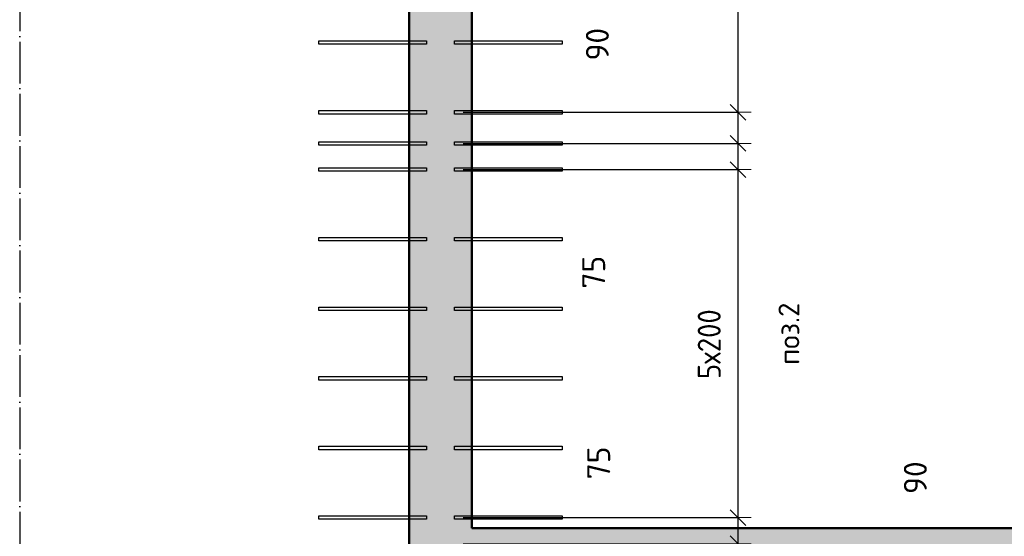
# Model space of a CAD drawing. Header units: millimetres. Extents: x 10987 to 63485, y -5166 to 39219.
# Tile 28 of 43: x 35820 to 38651, y 8976 to 10461. Entities that reach past the tile are written whole.
import ezdxf

# ---------------------------------------------------------------- set-up
doc = ezdxf.new("R2010")
doc.units = ezdxf.units.MM
doc.header["$PDMODE"] = 65
doc.linetypes.add('______11', pattern=[150, 120, -15, 0, -15])
doc.linetypes.add('______5', pattern=[330, 240, -30, 30, -30])
for name, color, linetype, lineweight in [('Standard', 7, 'Continuous', 25), ('Арм.стержн. вертикальными 1', 22, 'Continuous', 35), ('Размерная линия_ общее', 7, 'Continuous', 13)]:
    doc.layers.add(name, color=color, linetype=linetype, lineweight=lineweight)
doc.layers.add('Осевая линия_ общее', color=7, linetype='______5', lineweight=13, true_color=0xa0a0a0)
doc.styles.add('ISOCPEUR', font='ISOCPEUR')
doc.dimstyles.new('DIMSTYLE_3', dxfattribs={"dimtxt": 66, "dimasz": 75, "dimexe": 0, "dimexo": 0, "dimgap": 33, "dimtad": 2, "dimdec": 0, "dimrnd": 5, "dimzin": 12, "dimdsep": 46, "dimtxsty": 'ISOCPEUR', "dimblk1": 'ALL_ML_STRICH', "dimblk2": 'ALL_ML_STRICH', "dimsah": 1, "dimcen": 0, "dimclrd": 7, "dimclre": 256, "dimclrt": 7, "dimadec": 0, "dimazin": 0, "dimtfac": 1, "dimtdec": 0, "dimtix": 1, "dimtmove": 2, "dimatfit": 3, "dimfxl": 0, "dimtvp": 1.2, "dimtzin": 0, "dimlwd": 0, "dimlwe": -3, "dimarcsym": 0})
doc.dimstyles.new('DIMSTYLE_6', dxfattribs={"dimtxt": 66, "dimasz": 75, "dimexe": 0, "dimexo": 0, "dimgap": 33, "dimtad": 2, "dimdec": 0, "dimrnd": 5, "dimzin": 12, "dimdsep": 46, "dimtxsty": 'ISOCPEUR', "dimblk1": 'ALL_ML_STRICH', "dimblk2": 'ALL_ML_STRICH', "dimsah": 1, "dimcen": 0, "dimclrd": 7, "dimclre": 256, "dimclrt": 7, "dimadec": 0, "dimazin": 0, "dimtfac": 1, "dimtdec": 0, "dimtix": 1, "dimtmove": 2, "dimatfit": 3, "dimfxl": 0, "dimtzin": 0, "dimlwd": 0, "dimlwe": -3, "dimarcsym": 0})
doc.dimstyles.new('DIMSTYLE_7', dxfattribs={"dimtxt": 66, "dimasz": 75, "dimexe": 0, "dimexo": 0, "dimgap": 33, "dimtad": 0, "dimdec": 0, "dimrnd": 5, "dimzin": 12, "dimdsep": 46, "dimtxsty": 'ISOCPEUR', "dimblk1": 'ALL_ML_STRICH', "dimblk2": 'ALL_ML_STRICH', "dimsah": 1, "dimcen": 0, "dimclrd": 7, "dimclre": 256, "dimclrt": 7, "dimadec": 0, "dimazin": 0, "dimtfac": 1, "dimtdec": 0, "dimtix": 1, "dimtmove": 2, "dimatfit": 3, "dimfxl": 0, "dimtvp": 1.2, "dimtzin": 0, "dimlwd": 0, "dimlwe": -3, "dimarcsym": 0})

# ---------------------------------------------------------------- blocks, each defined once
blk = doc.blocks.new('ALL_ML_STRICH')
at = {"color": 0, "linetype": 'ByBlock', "lineweight": -2}
for p, q in [((0, -0.5), (0, 0.5)), ((-1, 0), (0.5, 0)), ((-0.3, -0.3), (0.3, 0.3))]:
    blk.add_line(p, q, dxfattribs=at)
blk = doc.blocks.new('*D201')
at = {"layer": 'DEFPOINTS', "color": 7, "linetype": 'Continuous', "lineweight": 13, "transparency": 33554687}
for p in [(37075.5, 8955), (37075.5, 8865.5), (37885.5, 8865.5)]:
    blk.add_point(p, dxfattribs=at)
at = {"layer": 'Размерная линия_ общее', "color": 253, "linetype": 'Continuous', "lineweight": -2, "true_color": 0xa0a0a0, "transparency": 33554687}
for p, q in [((37095.5, 8955), (37885.5, 8955)), ((37095.5, 8865.5), (37885.5, 8865.5))]:
    blk.add_line(p, q, dxfattribs=at)
at = {"layer": 'Размерная линия_ общее', "color": 7, "linetype": 'Continuous', "lineweight": -2, "transparency": 33554687}
blk.add_line((37885.5, 8865.5), (37885.5, 8955), dxfattribs=at)
at = {"layer": 'Размерная линия_ общее', "color": 7, "linetype": 'Continuous', "lineweight": 13, "transparency": 33554687, "xscale": 75, "yscale": 75, "zscale": 75}
for p, rotation in [((37885.5, 8955), 90), ((37885.5, 8865.5), 270)]:
    blk.add_blockref('ALL_ML_STRICH', p, dxfattribs=dict(at, rotation=rotation))
at = {"layer": 'Размерная линия_ общее', "color": 7, "linetype": 'Continuous', "lineweight": 13, "transparency": 33554687, "insert": (38395.2, 9144.7), "char_height": 66, "width": 132, "attachment_point": 5, "rotation": 90, "style": 'ISOCPEUR'}
blk.add_mtext('\\A1;{90}', dxfattribs=at)
blk = doc.blocks.new('*D202')
at = {"layer": 'DEFPOINTS', "color": 7, "linetype": 'Continuous', "lineweight": 13, "transparency": 33554687}
for p in [(37075, 9030), (37075.5, 8955), (37885.5, 8955)]:
    blk.add_point(p, dxfattribs=at)
at = {"layer": 'Размерная линия_ общее', "color": 253, "linetype": 'Continuous', "lineweight": -2, "true_color": 0xa0a0a0, "transparency": 33554687}
for p, q in [((37095, 9030), (37885.5, 9030)), ((37095.5, 8955), (37885.5, 8955))]:
    blk.add_line(p, q, dxfattribs=at)
at = {"layer": 'Размерная линия_ общее', "color": 7, "linetype": 'Continuous', "lineweight": -2, "transparency": 33554687}
blk.add_line((37885.5, 8955), (37885.5, 9030), dxfattribs=at)
at = {"layer": 'Размерная линия_ общее', "color": 7, "linetype": 'Continuous', "lineweight": 13, "transparency": 33554687, "xscale": 75, "yscale": 75, "zscale": 75}
for p, rotation in [((37885.5, 9030), 90), ((37885.5, 8955), 270)]:
    blk.add_blockref('ALL_ML_STRICH', p, dxfattribs=dict(at, rotation=rotation))
at = {"layer": 'Размерная линия_ общее', "color": 7, "linetype": 'Continuous', "lineweight": 13, "transparency": 33554687, "insert": (37484.8, 9186.9), "char_height": 66, "width": 132, "attachment_point": 5, "rotation": 90, "style": 'ISOCPEUR'}
blk.add_mtext('\\A1;{75}', dxfattribs=at)
blk = doc.blocks.new('*D203')
at = {"layer": 'DEFPOINTS', "color": 7, "linetype": 'Continuous', "lineweight": 13, "transparency": 33554687}
for p in [(37075, 10030), (37075, 9030), (37885.5, 9030)]:
    blk.add_point(p, dxfattribs=at)
at = {"layer": 'Размерная линия_ общее', "color": 253, "linetype": 'Continuous', "lineweight": -2, "true_color": 0xa0a0a0, "transparency": 33554687}
for p, q in [((37095, 10030), (37885.5, 10030)), ((37095, 9030), (37885.5, 9030))]:
    blk.add_line(p, q, dxfattribs=at)
at = {"layer": 'Размерная линия_ общее', "color": 7, "linetype": 'Continuous', "lineweight": -2, "transparency": 33554687}
blk.add_line((37885.5, 9030), (37885.5, 10030), dxfattribs=at)
at = {"layer": 'Размерная линия_ общее', "color": 7, "linetype": 'Continuous', "lineweight": 13, "transparency": 33554687, "xscale": 75, "yscale": 75, "zscale": 75}
for p, rotation in [((37885.5, 10030), 90), ((37885.5, 9030), 270)]:
    blk.add_blockref('ALL_ML_STRICH', p, dxfattribs=dict(at, rotation=rotation))
at = {"layer": 'Размерная линия_ общее', "color": 7, "linetype": 'Continuous', "lineweight": 13, "transparency": 33554687, "insert": (37769.5, 9428), "char_height": 66, "width": 3.3, "attachment_point": 1, "rotation": 90, "line_spacing_factor": 0.60241, "style": 'ISOCPEUR'}
blk.add_mtext('\\W0.91;5х200', dxfattribs=at)
blk = doc.blocks.new('*D204')
at = {"layer": 'DEFPOINTS', "color": 7, "linetype": 'Continuous', "lineweight": 13, "transparency": 33554687}
for p in [(37075, 10105), (37075, 10030), (37885.5, 10030)]:
    blk.add_point(p, dxfattribs=at)
at = {"layer": 'Размерная линия_ общее', "color": 253, "linetype": 'Continuous', "lineweight": -2, "true_color": 0xa0a0a0, "transparency": 33554687}
for p, q in [((37095, 10105), (37885.5, 10105)), ((37095, 10030), (37885.5, 10030))]:
    blk.add_line(p, q, dxfattribs=at)
at = {"layer": 'Размерная линия_ общее', "color": 7, "linetype": 'Continuous', "lineweight": -2, "transparency": 33554687}
blk.add_line((37885.5, 10030), (37885.5, 10105), dxfattribs=at)
at = {"layer": 'Размерная линия_ общее', "color": 7, "linetype": 'Continuous', "lineweight": 13, "transparency": 33554687, "xscale": 75, "yscale": 75, "zscale": 75}
for p, rotation in [((37885.5, 10105), 90), ((37885.5, 10030), 270)]:
    blk.add_blockref('ALL_ML_STRICH', p, dxfattribs=dict(at, rotation=rotation))
at = {"layer": 'Размерная линия_ общее', "color": 7, "linetype": 'Continuous', "lineweight": 13, "transparency": 33554687, "insert": (37470.4, 9735), "char_height": 66, "width": 132, "attachment_point": 5, "rotation": 90, "style": 'ISOCPEUR'}
blk.add_mtext('\\A1;{75}', dxfattribs=at)
blk = doc.blocks.new('*D205')
at = {"layer": 'DEFPOINTS', "color": 7, "linetype": 'Continuous', "lineweight": 13, "transparency": 33554687}
for p in [(37075, 10194.5), (37075, 10105), (37885.5, 10105)]:
    blk.add_point(p, dxfattribs=at)
at = {"layer": 'Размерная линия_ общее', "color": 253, "linetype": 'Continuous', "lineweight": -2, "true_color": 0xa0a0a0, "transparency": 33554687}
for p, q in [((37095, 10194.5), (37885.5, 10194.5)), ((37095, 10105), (37885.5, 10105))]:
    blk.add_line(p, q, dxfattribs=at)
at = {"layer": 'Размерная линия_ общее', "color": 7, "linetype": 'Continuous', "lineweight": -2, "transparency": 33554687}
blk.add_line((37885.5, 10105), (37885.5, 10194.5), dxfattribs=at)
at = {"layer": 'Размерная линия_ общее', "color": 7, "linetype": 'Continuous', "lineweight": 13, "transparency": 33554687, "xscale": 75, "yscale": 75, "zscale": 75}
for p, rotation in [((37885.5, 10194.5), 90), ((37885.5, 10105), 270)]:
    blk.add_blockref('ALL_ML_STRICH', p, dxfattribs=dict(at, rotation=rotation))
at = {"layer": 'Размерная линия_ общее', "color": 7, "linetype": 'Continuous', "lineweight": 13, "transparency": 33554687, "insert": (37481, 10390.3), "char_height": 66, "width": 132, "attachment_point": 5, "rotation": 90, "style": 'ISOCPEUR'}
blk.add_mtext('\\A1;{90}', dxfattribs=at)
blk = doc.blocks.new('*D206')
at = {"layer": 'DEFPOINTS', "color": 7, "linetype": 'Continuous', "lineweight": 13, "transparency": 33554687}
for p in [(37075, 12795), (37075, 10194.5), (37885.5, 10194.5)]:
    blk.add_point(p, dxfattribs=at)
at = {"layer": 'Размерная линия_ общее', "color": 253, "linetype": 'Continuous', "lineweight": -2, "true_color": 0xa0a0a0, "transparency": 33554687}
for p, q in [((37095, 12795), (37885.5, 12795)), ((37095, 10194.5), (37885.5, 10194.5))]:
    blk.add_line(p, q, dxfattribs=at)
at = {"layer": 'Размерная линия_ общее', "color": 7, "linetype": 'Continuous', "lineweight": -2, "transparency": 33554687}
blk.add_line((37885.5, 10194.5), (37885.5, 12795), dxfattribs=at)
at = {"layer": 'Размерная линия_ общее', "color": 7, "linetype": 'Continuous', "lineweight": 13, "transparency": 33554687, "xscale": 75, "yscale": 75, "zscale": 75}
for p, rotation in [((37885.5, 12795), 90), ((37885.5, 10194.5), 270)]:
    blk.add_blockref('ALL_ML_STRICH', p, dxfattribs=dict(at, rotation=rotation))
at = {"layer": 'Размерная линия_ общее', "color": 7, "linetype": 'Continuous', "lineweight": 13, "transparency": 33554687, "insert": (37769.5, 11272.8), "char_height": 66, "width": 3.3, "attachment_point": 1, "rotation": 90, "line_spacing_factor": 0.60241, "style": 'ISOCPEUR'}
blk.add_mtext('\\W0.91;13х200=2600', dxfattribs=at)

msp = doc.modelspace()

# ---------------------------------------------------------------- hatches: boundary and pattern name
at = {"linetype": 'Continuous', "lineweight": 13, "transparency": 33554687}
msp.add_hatch(color=7, dxfattribs=at).paths.add_polyline_path([(39650, 8820), (39650, 9000), (37120, 9000), (37120, 8820)])
at = {"layer": 'Standard', "linetype": 'Continuous', "lineweight": 13, "transparency": 33554687}
msp.add_hatch(color=7, dxfattribs=at).paths.add_polyline_path([(36940, 8500), (37120, 8500), (37120, 14100), (36940, 14100)])

# ---------------------------------------------------------------- linework, layer by layer
at = {"color": 7, "linetype": 'Continuous', "lineweight": 50, "transparency": 33554687}
msp.add_line((37120, 9000), (39650, 9000), dxfattribs=at)
at = {"layer": 'Standard', "color": 7, "linetype": 'Continuous', "lineweight": 50, "transparency": 33554687}
for p, q in [((36940, 8500), (36940, 14100)), ((37120, 14100), (37120, 9000))]:
    msp.add_line(p, q, dxfattribs=at)
at = {"layer": 'Арм.стержн. вертикальными 1', "color": 4, "linetype": 'Continuous', "lineweight": 25, "transparency": 33554687}
for points in [[(36990, 10390), (36680, 10390), (36680, 10400), (36990, 10400), (36990, 10390)], [(37070, 10400), (37380, 10400), (37380, 10390), (37070, 10390), (37070, 10400)], [(36990, 10189.5), (36680, 10189.5), (36680, 10199.5), (36990, 10199.5), (36990, 10189.5)], [(37070, 10199.5), (37380, 10199.5), (37380, 10189.5), (37070, 10189.5), (37070, 10199.5)], [(36990, 10100), (36680, 10100), (36680, 10110), (36990, 10110), (36990, 10100)], [(37070, 10110), (37380, 10110), (37380, 10100), (37070, 10100), (37070, 10110)], [(36990, 10025), (36680, 10025), (36680, 10035), (36990, 10035), (36990, 10025)], [(37070, 10035), (37380, 10035), (37380, 10025), (37070, 10025), (37070, 10035)], [(36990, 9825), (36680, 9825), (36680, 9835), (36990, 9835), (36990, 9825)], [(37070, 9835), (37380, 9835), (37380, 9825), (37070, 9825), (37070, 9835)], [(36990, 9625), (36680, 9625), (36680, 9635), (36990, 9635), (36990, 9625)], [(37070, 9635), (37380, 9635), (37380, 9625), (37070, 9625), (37070, 9635)], [(36990, 9425), (36680, 9425), (36680, 9435), (36990, 9435), (36990, 9425)], [(37070, 9435), (37380, 9435), (37380, 9425), (37070, 9425), (37070, 9435)], [(36990, 9225), (36680, 9225), (36680, 9235), (36990, 9235), (36990, 9225)], [(37070, 9235), (37380, 9235), (37380, 9225), (37070, 9225), (37070, 9235)], [(36990, 9025), (36680, 9025), (36680, 9035), (36990, 9035), (36990, 9025)], [(37070, 9035), (37380, 9035), (37380, 9025), (37070, 9025), (37070, 9035)]]:
    msp.add_lwpolyline(points, dxfattribs=at)
at = {"layer": 'Осевая линия_ общее', "color": 253, "linetype": '______11', "lineweight": -3, "true_color": 0xa0a0a0, "transparency": 33554687}
msp.add_line((35820, 14150), (35820, 6388.5), dxfattribs=at)

# ---------------------------------------------------------------- texts
at = {"layer": 'Standard', "color": 7, "linetype": 'Continuous', "lineweight": 13, "transparency": 33554687, "insert": (38031.7, 9558.1), "char_height": 60, "width": 211.154, "attachment_point": 5, "rotation": 90, "style": 'ISOCPEUR'}
msp.add_mtext('\\A1;{\\fISOCPEUR|i0|b0;\\H60.000000;\\W1.000000;\\C7;поз.2}\\P', dxfattribs=at)

# ---------------------------------------------------------------- dimensions: what is measured, and where the dimension line sits
at = {"layer": 'Размерная линия_ общее', "color": 7, "linetype": 'Continuous', "lineweight": 13, "transparency": 33554687}
for base, p1, p2, text, picture, middle in [((37885.5, 12795), (37095, 10194.5), (37095, 12795), '\\W0.91;13х200=2600', '*D206', (37852.5, 11494.8)), ((37885.5, 10030), (37095, 9030), (37095, 10030), '\\W0.91;5х200', '*D203', (37852.5, 9530))]:
    dim = msp.add_linear_dim(base=base, p1=p1, p2=p2, angle=90, text=text, dimstyle='DIMSTYLE_6', override={"dimpost": '<>', "dimclrd": 7, "dimclre": 253, "dimclrt": 7, "dimlwd": 0, "dimlwe": 65533}, dxfattribs=at)
    dim.commit()
    dim.dimension.update_dxf_attribs({"geometry": picture, "text_midpoint": middle, "dimtype": 160})
for base, p1, p2, dimstyle, picture, middle in [((37885.4703, 10194.5034), (37095, 10104.9721), (37095, 10194.5034), 'DIMSTYLE_3', '*D205', (37480.9823, 10390.2803)), ((37885.5, 10105), (37095, 10030), (37095, 10105), 'DIMSTYLE_3', '*D204', (37470.4, 9735)), ((37885.5, 9030), (37095.5, 8955), (37095, 9030), 'DIMSTYLE_3', '*D202', (37484.8, 9186.9)), ((37885.4703, 8955), (37095.4966, 8865.4687), (37095.4966, 8955), 'DIMSTYLE_7', '*D201', (38395.1961, 9144.6613))]:
    dim = msp.add_linear_dim(base=base, p1=p1, p2=p2, angle=90, dimstyle=dimstyle, override={"dimpost": '<>', "dimclrd": 7, "dimclre": 253, "dimclrt": 7, "dimlwd": 0, "dimlwe": 65533}, dxfattribs=at)
    dim.commit()
    dim.dimension.update_dxf_attribs({"geometry": picture, "text_midpoint": middle, "dimtype": 160})

doc.saveas('drawing.dxf')
